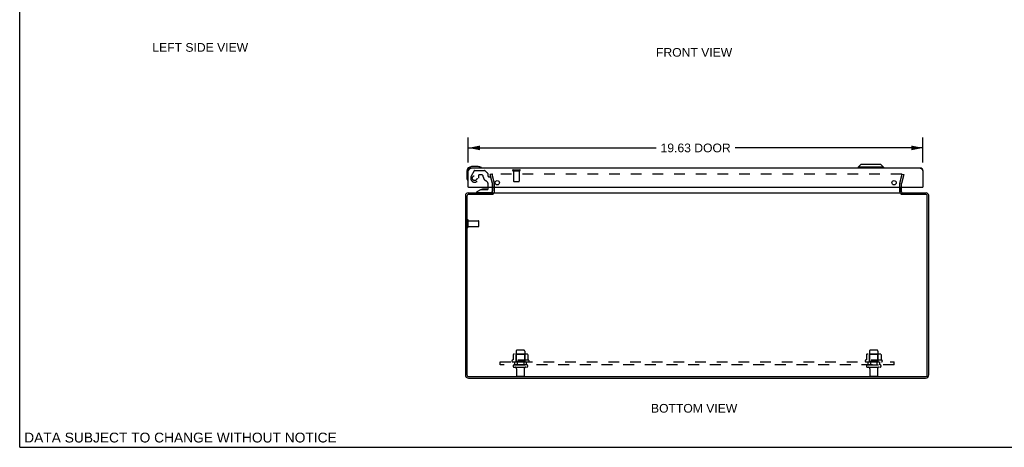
# Model space of a CAD drawing. Header units: inches. Extents: x 0 to 85, y 0 to 55.
# Tile 1 of 4: x 0 to 42.5, y 0 to 18.5. Entities that reach past the tile are written whole.
import ezdxf

# ---------------------------------------------------------------- set-up
doc = ezdxf.new("R2010")
doc.units = ezdxf.units.IN
doc.header["$LTSCALE"] = 4.675
doc.header["$MEASUREMENT"] = 0
doc.linetypes.add('HIDDEN', pattern=[0.2, 0.1, -0.1])
doc.layers.get('0').update_dxf_attribs({"linetype": 'CONTINUOUS'})
for name, color, linetype in [('DEFAULT_2', 8, 'HIDDEN'), ('DIMENSIONS', 7, 'CONTINUOUS'), ('DOOR_ASSEMBLY', 7, 'CONTINUOUS'), ('SUBPANEL', 7, 'CONTINUOUS')]:
    doc.layers.add(name, color=color, linetype=linetype)
doc.styles.get("Standard").update_dxf_attribs({"font": 'arial.ttf'})
doc.dimstyles.new('DIMSTYLE_1', dxfattribs={"dimtxt": 0.375, "dimasz": 0.5, "dimexe": 0.09, "dimexo": 0.07, "dimgap": 0.0375, "dimtad": 0, "dimtih": 1, "dimtoh": 1, "dimzin": 4, "dimdsep": 46, "dimtxsty": 'Standard', "dimblk": '_FILLED', "dimblk1": '_FILLED', "dimblk2": '_FILLED', "dimcen": 0.09, "dimazin": 1, "dimtfac": 1, "dimtdec": 3, "dimtofl": 0, "dimtmove": 0, "dimatfit": 3, "dimldrblk": '_FILLED', "dimfxl": 0, "dimtolj": 1, "dimtzin": 4, "dimarcsym": 0})

# ---------------------------------------------------------------- blocks, each defined once
blk = doc.blocks.new('_FILLED')
at = {"color": 0, "linetype": 'ByBlock'}
blk.add_solid([(0, 0), (-1, 0.2), (-1, -0.2)], dxfattribs=at)
blk = doc.blocks.new('*D5')
at = {"layer": 'DIMENSIONS', "color": 2, "linetype": 'Continuous'}
for p, q in [((19.364, 12.295), (19.364, 13.381)), ((38.989, 12.295), (38.989, 13.381)), ((19.364, 12.931), (27.476, 12.931)), ((38.989, 12.931), (30.876, 12.931))]:
    blk.add_line(p, q, dxfattribs=at)
at = {"layer": 'DIMENSIONS', "color": 2, "linetype": 'Continuous', "xscale": 0.5, "yscale": 0.5, "zscale": 0.5, "rotation": 180}
blk.add_blockref('_FILLED', (19.364, 12.931), dxfattribs=at)
at = {"layer": 'DIMENSIONS', "color": 2, "linetype": 'Continuous', "xscale": 0.5, "yscale": 0.5, "zscale": 0.5}
blk.add_blockref('_FILLED', (38.989, 12.931), dxfattribs=at)
at = {"layer": 'DIMENSIONS', "color": 2, "linetype": 'Continuous', "insert": (29.176, 13.118), "char_height": 0.375, "width": 3.02509, "attachment_point": 2, "line_spacing_factor": 0.9}
blk.add_mtext('19.63 DOOR', dxfattribs=at)

msp = doc.modelspace()

# ---------------------------------------------------------------- linework, layer by layer
at = {"color": 7, "linetype": 'Continuous'}
for p, q in [((0, 0), (0, 55)), ((20.489, 11.031), (20.489, 11.237)), ((37.989, 11.031), (37.989, 11.237)), ((20.414, 10.926), (20.414, 10.989)), ((20.431, 10.94), (20.414, 10.966)), ((38.047, 10.94), (38.064, 10.966)), ((38.064, 10.926), (38.064, 10.989)), ((0, 0), (85, 0))]:
    msp.add_line(p, q, dxfattribs=at)
at = {"color": 3, "linetype": 'Continuous'}
for p, q in [((20.414, 11.031), (20.414, 11.237)), ((20.491, 10.996), (20.491, 11.237)), ((37.987, 11.237), (37.987, 10.996)), ((38.064, 11.031), (38.064, 11.237)), ((19.239, 10.872), (19.239, 3.125)), ((19.302, 10.846), (19.302, 3.132)), ((19.356, 10.989), (20.414, 10.989)), ((20.416, 10.926), (19.382, 10.926)), ((20.417, 10.927), (20.416, 10.926)), ((20.419, 10.93), (20.417, 10.927)), ((20.422, 10.932), (20.419, 10.93)), ((20.428, 10.938), (20.422, 10.932)), ((20.43, 10.94), (20.428, 10.938)), ((20.441, 10.989), (20.441, 10.951)), ((20.441, 10.989), (38.037, 10.989)), ((38.037, 10.989), (38.037, 10.951)), ((38.054, 10.933), (38.057, 10.931)), ((38.057, 10.931), (38.059, 10.928)), ((39.096, 10.926), (38.062, 10.926)), ((38.064, 10.989), (39.122, 10.989)), ((39.176, 3.132), (39.176, 10.846)), ((39.239, 3.125), (39.239, 10.872)), ((19.375, 2.989), (39.103, 2.989)), ((19.382, 3.052), (39.096, 3.052))]:
    msp.add_line(p, q, dxfattribs=at)
for points in [[(20.395, 10.996), (20.395, 10.996), (20.396, 10.996), (20.396, 10.996), (20.397, 10.996), (20.398, 10.996), (20.399, 10.995), (20.4, 10.995), (20.401, 10.994), (20.402, 10.994)], [(20.402, 10.994), (20.405, 10.992), (20.406, 10.991), (20.408, 10.991), (20.409, 10.99), (20.41, 10.989), (20.411, 10.989), (20.413, 10.989), (20.414, 10.989)], [(20.441, 10.951), (20.439, 10.95), (20.438, 10.948), (20.437, 10.947), (20.436, 10.946), (20.435, 10.944), (20.434, 10.943), (20.432, 10.942), (20.431, 10.941), (20.43, 10.94)], [(20.473, 10.99), (20.472, 10.99), (20.471, 10.989), (20.47, 10.989), (20.469, 10.989), (20.468, 10.989)], [(20.478, 10.993), (20.476, 10.992), (20.475, 10.991), (20.473, 10.99)], [(20.483, 10.995), (20.482, 10.995), (20.481, 10.994), (20.48, 10.994), (20.478, 10.993)], [(20.491, 10.996), (20.49, 10.996), (20.489, 10.996), (20.488, 10.996), (20.487, 10.996), (20.486, 10.996), (20.484, 10.996), (20.483, 10.995)], [(37.987, 10.996), (37.987, 10.996), (37.988, 10.996), (37.989, 10.996), (37.99, 10.996), (37.992, 10.996), (37.993, 10.996), (37.994, 10.995)], [(37.994, 10.995), (37.995, 10.995), (37.997, 10.994), (37.998, 10.994), (37.999, 10.993), (38.001, 10.992)], [(38.001, 10.992), (38.003, 10.991), (38.004, 10.99)], [(38.004, 10.99), (38.005, 10.99), (38.006, 10.989), (38.007, 10.989), (38.009, 10.989), (38.01, 10.989)], [(38.037, 10.951), (38.038, 10.95), (38.039, 10.948), (38.04, 10.947), (38.041, 10.946), (38.043, 10.944), (38.044, 10.943), (38.045, 10.942), (38.046, 10.941), (38.047, 10.94), (38.048, 10.939), (38.054, 10.933)], [(38.059, 10.928), (38.061, 10.927), (38.062, 10.926)], [(38.083, 10.996), (38.082, 10.996), (38.082, 10.996), (38.081, 10.996), (38.08, 10.996), (38.079, 10.996), (38.078, 10.995), (38.077, 10.995), (38.076, 10.994), (38.075, 10.994), (38.074, 10.993), (38.072, 10.992), (38.071, 10.991), (38.07, 10.991), (38.068, 10.99), (38.067, 10.989), (38.066, 10.989), (38.065, 10.989), (38.064, 10.989)]]:
    msp.add_lwpolyline(points, dxfattribs=at)
for centre, radius, start, end in [((19.356, 10.872), 0.117, 90, 180), ((19.382, 10.846), 0.08, 90, 180), ((20.372, 11.031), 0.042, 270, 360), ((38.106, 11.031), 0.042, 180, 270), ((39.096, 10.846), 0.08, 0, 90), ((39.122, 10.872), 0.117, 0, 90), ((19.375, 3.125), 0.136, 180, 270), ((19.382, 3.132), 0.08, 180, 270), ((39.096, 3.132), 0.08, 270, 360), ((39.103, 3.125), 0.136, 270, 360)]:
    msp.add_arc(centre, radius, start, end, dxfattribs=at)
at = {"color": 7, "linetype": 'Continuous'}
for centre, start, end in [((20.372, 11.031), 342.3058, 360), ((38.106, 11.031), 180, 197.6942)]:
    msp.add_arc(centre, 0.117, start, end, dxfattribs=at)
at = {"layer": 'DEFAULT_2', "color": 8, "linetype": 'HIDDEN'}
for p, q in [((20.382, 11.801), (20.309, 11.782)), ((20.413, 11.396), (20.309, 11.782)), ((20.382, 11.801), (20.485, 11.415)), ((38.064, 11.801), (20.413, 11.801)), ((37.992, 11.415), (38.096, 11.801)), ((38.168, 11.782), (38.064, 11.396)), ((38.096, 11.801), (38.168, 11.782)), ((20.414, 11.237), (20.414, 11.389)), ((20.489, 11.237), (20.489, 11.389)), ((37.989, 11.237), (37.989, 11.389)), ((38.064, 11.237), (38.064, 11.389)), ((19.314, 9.522), (19.314, 9.806)), ((19.357, 9.522), (19.357, 9.806)), ((19.357, 9.788), (19.804, 9.788)), ((19.814, 9.55), (19.814, 9.778)), ((19.357, 9.54), (19.804, 9.54)), ((21.295, 4.003), (21.295, 3.785)), ((21.869, 4.025), (21.358, 4.025)), ((21.43, 4.005), (21.41, 4.025)), ((21.43, 3.709), (21.43, 4.005)), ((21.797, 4.005), (21.43, 4.005)), ((21.431, 4.159), (21.431, 3.564)), ((21.767, 4.189), (21.461, 4.189)), ((21.797, 4.159), (21.797, 3.564)), ((21.797, 4.005), (21.817, 4.025)), ((21.797, 3.709), (21.797, 4.005)), ((21.933, 4.003), (21.933, 3.785)), ((36.545, 4.003), (36.545, 3.785)), ((37.119, 4.025), (36.608, 4.025)), ((36.68, 4.005), (36.66, 4.025)), ((37.047, 4.005), (36.68, 4.005)), ((36.68, 3.709), (36.68, 4.005)), ((36.681, 4.159), (36.681, 3.564)), ((37.017, 4.189), (36.711, 4.189)), ((37.047, 4.159), (37.047, 3.564)), ((37.047, 4.005), (37.067, 4.025)), ((37.047, 3.709), (37.047, 4.005)), ((37.183, 4.003), (37.183, 3.785)), ((21.969, 3.759), (21.258, 3.759)), ((21.28, 3.689), (21.948, 3.689)), ((21.349, 3.564), (21.878, 3.564)), ((21.349, 3.458), (21.878, 3.458)), ((21.43, 3.709), (21.41, 3.689)), ((21.797, 3.709), (21.43, 3.709)), ((21.797, 3.709), (21.817, 3.689)), ((37.219, 3.759), (36.508, 3.759)), ((36.53, 3.689), (37.198, 3.689)), ((36.599, 3.564), (37.128, 3.564)), ((36.599, 3.458), (37.128, 3.458)), ((36.68, 3.709), (36.66, 3.689)), ((37.047, 3.709), (36.68, 3.709)), ((37.047, 3.709), (37.067, 3.689)), ((21.448, 3.395), (21.448, 3.094)), ((21.75, 3.064), (21.478, 3.064)), ((21.78, 3.395), (21.78, 3.094)), ((36.698, 3.395), (36.698, 3.094)), ((37, 3.064), (36.728, 3.064)), ((37.03, 3.395), (37.03, 3.094))]:
    msp.add_line(p, q, dxfattribs=at)
for points in [[(20.413, 11.801), (20.412, 11.801), (20.41, 11.801), (20.408, 11.801), (20.407, 11.8), (20.405, 11.8), (20.404, 11.799), (20.402, 11.798), (20.401, 11.797), (20.4, 11.796), (20.399, 11.795), (20.398, 11.794), (20.397, 11.793), (20.396, 11.791), (20.395, 11.79), (20.394, 11.788), (20.394, 11.787), (20.394, 11.785), (20.393, 11.784), (20.393, 11.782)], [(20.393, 11.782), (20.393, 11.78), (20.394, 11.779), (20.394, 11.777)], [(38.082, 11.791), (38.081, 11.793), (38.08, 11.794), (38.079, 11.795), (38.077, 11.796), (38.076, 11.797), (38.075, 11.798), (38.073, 11.799), (38.072, 11.8), (38.07, 11.8), (38.069, 11.801), (38.067, 11.801), (38.066, 11.801), (38.064, 11.801)], [(38.082, 11.791), (38.082, 11.79), (38.083, 11.788), (38.083, 11.787), (38.084, 11.785), (38.084, 11.784), (38.084, 11.782)], [(38.084, 11.782), (38.084, 11.78), (38.084, 11.779), (38.083, 11.777)], [(21.301, 4.013), (21.299, 4.012), (21.298, 4.011), (21.297, 4.01), (21.296, 4.008), (21.295, 4.007), (21.295, 4.005), (21.295, 4.003)], [(21.927, 4.013), (21.928, 4.012), (21.929, 4.011), (21.93, 4.01), (21.931, 4.008), (21.932, 4.007), (21.932, 4.005), (21.933, 4.003)], [(36.551, 4.013), (36.549, 4.012), (36.548, 4.011), (36.547, 4.01), (36.546, 4.008), (36.545, 4.007), (36.545, 4.005), (36.545, 4.003)], [(37.177, 4.013), (37.178, 4.012), (37.179, 4.011), (37.18, 4.01), (37.181, 4.008), (37.182, 4.007), (37.182, 4.005), (37.183, 4.003)], [(21.295, 3.785), (21.295, 3.784), (21.294, 3.783), (21.294, 3.782), (21.294, 3.781), (21.293, 3.78), (21.293, 3.78), (21.293, 3.779), (21.292, 3.779), (21.292, 3.778), (21.292, 3.778), (21.291, 3.778), (21.291, 3.778), (21.291, 3.777), (21.291, 3.777), (21.29, 3.777), (21.29, 3.777), (21.29, 3.777), (21.289, 3.776)], [(21.938, 3.776), (21.938, 3.777), (21.937, 3.777), (21.937, 3.777), (21.937, 3.777), (21.936, 3.777), (21.936, 3.778), (21.936, 3.778), (21.936, 3.778), (21.935, 3.778), (21.935, 3.779), (21.935, 3.779), (21.934, 3.78), (21.934, 3.78), (21.933, 3.781), (21.933, 3.782), (21.933, 3.783), (21.933, 3.784), (21.933, 3.785)], [(36.545, 3.785), (36.545, 3.784), (36.544, 3.783), (36.544, 3.782), (36.544, 3.781), (36.543, 3.78), (36.543, 3.78), (36.543, 3.779), (36.542, 3.779), (36.542, 3.778), (36.542, 3.778), (36.541, 3.778), (36.541, 3.778), (36.541, 3.777), (36.541, 3.777), (36.54, 3.777), (36.54, 3.777), (36.54, 3.777), (36.539, 3.776)], [(37.188, 3.776), (37.188, 3.777), (37.187, 3.777), (37.187, 3.777), (37.187, 3.777), (37.186, 3.777), (37.186, 3.778), (37.186, 3.778), (37.186, 3.778), (37.185, 3.778), (37.185, 3.779), (37.185, 3.779), (37.184, 3.78), (37.184, 3.78), (37.183, 3.781), (37.183, 3.782), (37.183, 3.783), (37.183, 3.784), (37.183, 3.785)]]:
    msp.add_lwpolyline(points, dxfattribs=at)
for centre, radius, start, end in [((20.389, 11.389), 0.025, 0, 15), ((20.389, 11.389), 0.1, 0, 15), ((38.089, 11.389), 0.1, 165, 180), ((38.089, 11.389), 0.025, 165, 180), ((19.335, 9.806), 0.0215, 360, 180), ((19.804, 9.778), 0.01, 360, 90), ((19.335, 9.522), 0.0215, 180, 0), ((19.804, 9.55), 0.01, 270, 0), ((21.358, 3.884), 0.141, 90, 113.95), ((21.461, 4.159), 0.03, 90, 180), ((21.767, 4.159), 0.03, 0, 90), ((21.869, 3.884), 0.141, 66.05, 90), ((36.608, 3.884), 0.141, 90, 113.95), ((36.711, 4.159), 0.03, 90, 180), ((37.017, 4.159), 0.03, 0, 90), ((37.119, 3.884), 0.141, 66.05, 90), ((21.28, 3.727), 0.0384, 124.4497, 270), ((21.614, 3.159), 0.698, 117.6814, 120.6631), ((21.349, 3.511), 0.053, 90, 270), ((21.385, 3.395), 0.0625, 0, 90), ((21.842, 3.395), 0.0625, 90, 180), ((21.878, 3.511), 0.053, 270, 90), ((21.614, 3.159), 0.698, 59.3369, 62.3186), ((21.948, 3.727), 0.0384, 270, 55.5503), ((36.53, 3.727), 0.0384, 124.4497, 270), ((36.864, 3.159), 0.698, 117.6814, 120.6631), ((36.599, 3.511), 0.053, 90, 270), ((36.635, 3.395), 0.0625, 0, 90), ((37.092, 3.395), 0.0625, 90, 180), ((37.128, 3.511), 0.053, 270, 90), ((36.864, 3.159), 0.698, 59.3369, 62.3186), ((37.198, 3.727), 0.0384, 270, 55.5503), ((21.478, 3.094), 0.03, 180, 270), ((21.75, 3.094), 0.03, 270, 360), ((36.728, 3.094), 0.03, 180, 270), ((37, 3.094), 0.03, 270, 360)]:
    msp.add_arc(centre, radius, start, end, dxfattribs=at)
at = {"layer": 'DOOR_ASSEMBLY', "color": 7, "linetype": 'Continuous'}
for p, q in [((19.304, 11.922), (19.304, 11.632)), ((19.793, 12.122), (19.504, 12.122)), ((19.831, 12.119), (19.793, 12.122)), ((19.929, 12.075), (19.928, 12.075)), ((36.306, 12.219), (36.187, 12.101)), ((37.29, 12.101), (36.187, 12.101)), ((36.187, 12.101), (36.187, 12.062)), ((37.172, 12.219), (36.306, 12.219)), ((37.172, 12.219), (37.29, 12.101)), ((37.29, 12.101), (37.29, 12.062)), ((19.304, 11.632), (19.307, 11.594)), ((19.349, 11.504), (19.35, 11.5)), ((19.35, 11.5), (19.35, 11.499)), ((19.379, 11.237), (19.364, 11.237)), ((19.914, 11.132), (19.738, 11.033)), ((19.914, 11.132), (20.191, 11.132)), ((20.072, 11.148), (20.002, 11.148)), ((20.142, 11.148), (20.072, 11.148)), ((20.222, 11.163), (20.222, 11.237)), ((20.407, 11.237), (20.407, 11.073)), ((38.974, 11.237), (38.989, 11.237)), ((19.738, 10.994), (19.738, 11.033)), ((20.328, 10.994), (19.738, 10.994))]:
    msp.add_line(p, q, dxfattribs=at)
at = {"layer": 'DOOR_ASSEMBLY', "color": 3, "linetype": 'Continuous'}
for p, q in [((19.364, 11.945), (19.369, 11.954)), ((19.364, 11.237), (19.364, 11.945)), ((19.369, 11.954), (19.373, 11.96)), ((19.373, 11.96), (19.377, 11.965)), ((38.872, 12.062), (19.481, 12.062)), ((38.972, 11.971), (38.975, 11.965)), ((38.975, 11.965), (38.979, 11.96)), ((38.979, 11.96), (38.983, 11.954)), ((38.983, 11.954), (38.989, 11.945)), ((38.989, 11.945), (38.989, 11.237)), ((19.379, 11.237), (38.974, 11.237))]:
    msp.add_line(p, q, dxfattribs=at)
at = {"layer": 'DOOR_ASSEMBLY', "color": 8, "linetype": 'HIDDEN'}
for p, q in [((19.624, 11.943), (19.49, 11.71)), ((19.65, 11.958), (20.062, 11.958)), ((20.199, 11.834), (20.084, 11.949)), ((21.297, 11.987), (21.581, 11.987)), ((21.297, 11.944), (21.581, 11.944)), ((21.315, 11.944), (21.315, 11.497)), ((21.563, 11.944), (21.563, 11.497)), ((19.811, 11.757), (19.811, 11.624)), ((19.921, 11.773), (19.827, 11.773)), ((20.205, 11.82), (20.205, 11.742)), ((20.264, 11.683), (20.308, 11.683)), ((20.407, 11.404), (20.338, 11.66)), ((21.325, 11.487), (21.553, 11.487)), ((20.222, 11.237), (20.222, 11.347)), ((20.407, 11.404), (20.407, 11.237))]:
    msp.add_line(p, q, dxfattribs=at)
at = {"layer": 'DOOR_ASSEMBLY', "color": 3, "linetype": 'Continuous'}
for points in [[(19.377, 11.965), (19.381, 11.971), (19.383, 11.974), (19.384, 11.977), (19.386, 11.98), (19.388, 11.983), (19.39, 11.985), (19.392, 11.988), (19.394, 11.991), (19.396, 11.994), (19.398, 11.996), (19.399, 11.999), (19.401, 12.002), (19.403, 12.004), (19.405, 12.007), (19.407, 12.009), (19.409, 12.012), (19.411, 12.014), (19.413, 12.016), (19.415, 12.019), (19.416, 12.021), (19.418, 12.023), (19.42, 12.025), (19.422, 12.027), (19.424, 12.03), (19.426, 12.032), (19.428, 12.034), (19.43, 12.035), (19.432, 12.037), (19.433, 12.039), (19.435, 12.041), (19.437, 12.042), (19.439, 12.044), (19.441, 12.046), (19.443, 12.047), (19.445, 12.048), (19.447, 12.05), (19.449, 12.051), (19.45, 12.052), (19.452, 12.053), (19.454, 12.054), (19.456, 12.055), (19.458, 12.056), (19.46, 12.057), (19.462, 12.058), (19.464, 12.059), (19.466, 12.059), (19.467, 12.06), (19.469, 12.06), (19.471, 12.061), (19.473, 12.061), (19.475, 12.061), (19.477, 12.062), (19.479, 12.062), (19.481, 12.062)], [(38.872, 12.062), (38.874, 12.062), (38.875, 12.062), (38.877, 12.061), (38.879, 12.061), (38.881, 12.061), (38.883, 12.06), (38.885, 12.06), (38.887, 12.059), (38.889, 12.059), (38.891, 12.058), (38.892, 12.057), (38.894, 12.056), (38.896, 12.055), (38.898, 12.054), (38.9, 12.053), (38.902, 12.052), (38.904, 12.051), (38.906, 12.05), (38.907, 12.048), (38.909, 12.047), (38.911, 12.046), (38.913, 12.044), (38.915, 12.042), (38.917, 12.041), (38.919, 12.039), (38.921, 12.037), (38.923, 12.035), (38.924, 12.034), (38.926, 12.032), (38.928, 12.03), (38.93, 12.027), (38.932, 12.025), (38.934, 12.023), (38.936, 12.021), (38.938, 12.019), (38.94, 12.016), (38.941, 12.014), (38.943, 12.012), (38.945, 12.009), (38.947, 12.007), (38.949, 12.004), (38.951, 12.002), (38.953, 11.999), (38.955, 11.996), (38.957, 11.994), (38.958, 11.991), (38.96, 11.988), (38.962, 11.985), (38.964, 11.983), (38.966, 11.98), (38.968, 11.977), (38.97, 11.974), (38.972, 11.971)]]:
    msp.add_lwpolyline(points, dxfattribs=at)
at = {"layer": 'DOOR_ASSEMBLY', "color": 7, "linetype": 'Continuous'}
for points in [[(19.928, 12.075), (19.927, 12.076), (19.926, 12.076), (19.922, 12.077)], [(19.35, 11.499), (19.35, 11.497), (19.35, 11.497)]]:
    msp.add_lwpolyline(points, dxfattribs=at)
at = {"layer": 'DOOR_ASSEMBLY', "color": 8, "linetype": 'HIDDEN'}
msp.add_circle((19.639, 11.624), 0.103, dxfattribs=at)
at = {"layer": 'DOOR_ASSEMBLY', "color": 3, "linetype": 'Continuous'}
for centre in [(20.614, 11.425), (37.739, 11.425)]:
    msp.add_circle(centre, 0.094, dxfattribs=at)
at = {"layer": 'DOOR_ASSEMBLY', "color": 7, "linetype": 'Continuous'}
for centre, radius, start, end in [((19.504, 11.922), 0.2, 90, 180), ((19.793, 11.872), 0.25, 59.1101, 90), ((19.914, 12.077), 0.015, 270, 353.6204), ((19.914, 12.073), 0.015, 6.3796, 59.1101), ((19.554, 11.632), 0.25, 180, 210.8899), ((19.352, 11.512), 0.015, 210.8899, 263.6204), ((19.349, 11.512), 0.015, 276.3796, 360), ((20.002, 11.058), 0.09, 90, 124.6434), ((20.142, 11.058), 0.09, 55.8656, 90), ((20.191, 11.163), 0.031, 270, 360), ((20.328, 11.073), 0.079, 270, 360)]:
    msp.add_arc(centre, radius, start, end, dxfattribs=at)
at = {"layer": 'DOOR_ASSEMBLY', "color": 3, "linetype": 'Continuous'}
for centre, radius, start, end in [((19.481, 11.945), 0.117, 90, 180), ((38.872, 11.945), 0.117, 0, 90), ((19.379, 11.252), 0.015, 180, 270), ((38.974, 11.252), 0.015, 270, 360)]:
    msp.add_arc(centre, radius, start, end, dxfattribs=at)
at = {"layer": 'DOOR_ASSEMBLY', "color": 8, "linetype": 'HIDDEN'}
for centre, radius, start, end in [((19.65, 11.928), 0.03, 90, 150), ((20.062, 11.928), 0.03, 45, 90), ((21.297, 11.965), 0.0215, 90, 270), ((21.581, 11.965), 0.0215, 270, 90), ((19.639, 11.624), 0.172, 150, 360), ((19.827, 11.757), 0.016, 90, 180), ((19.921, 11.683), 0.09, 0, 90), ((20.196, 11.683), 0.185, 180, 244.2582), ((20.034, 11.347), 0.188, 0, 64.2582), ((20.185, 11.82), 0.02, 0, 45), ((20.264, 11.742), 0.059, 180, 270), ((20.308, 11.652), 0.031, 15, 90), ((21.325, 11.497), 0.01, 180, 270), ((21.553, 11.497), 0.01, 270, 360)]:
    msp.add_arc(centre, radius, start, end, dxfattribs=at)
at = {"layer": 'SUBPANEL', "color": 8, "linetype": 'HIDDEN'}
for p, q in [((20.739, 3.564), (20.739, 3.689)), ((20.739, 3.689), (37.739, 3.689)), ((37.739, 3.564), (20.739, 3.564)), ((21.364, 3.689), (21.364, 3.564)), ((21.473, 3.689), (21.473, 3.564)), ((21.754, 3.689), (21.754, 3.564)), ((21.864, 3.689), (21.864, 3.564)), ((36.614, 3.689), (36.614, 3.564)), ((36.723, 3.689), (36.723, 3.564)), ((37.004, 3.689), (37.004, 3.564)), ((37.114, 3.689), (37.114, 3.564)), ((37.739, 3.564), (37.739, 3.689))]:
    msp.add_line(p, q, dxfattribs=at)

# ---------------------------------------------------------------- texts
at = {"layer": 'DIMENSIONS', "color": 2, "linetype": 'Continuous', "attachment_point": 2, "line_spacing_factor": 0.9}
for s, insert, char_height, width in [('LEFT SIDE VIEW', (7.793, 17.459), 0.375, 4.12361), ('FRONT VIEW', (29.111, 17.245), 0.375, 3.2816), ('BOTTOM VIEW', (29.112, 1.873), 0.375, 3.71654), ('DATA SUBJECT TO CHANGE WITHOUT NOTICE', (6.94, 0.634), 0.425, 13.46413)]:
    msp.add_mtext(s, dxfattribs=dict(at, insert=insert, char_height=char_height, width=width))

# ---------------------------------------------------------------- dimensions: what is measured, and where the dimension line sits
at = {"layer": 'DIMENSIONS', "color": 2, "linetype": 'Continuous'}
dim = msp.add_linear_dim(base=(38.988641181, 12.930583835), p1=(19.363641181, 12.224765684), p2=(38.988641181, 12.224765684), text='<> DOOR', dimstyle='DIMSTYLE_1', dxfattribs=at)
dim.commit()
dim.dimension.update_dxf_attribs({"geometry": '*D5', "text_midpoint": (29.176141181, 12.930583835), "dimtype": 160})

doc.saveas('drawing.dxf')
